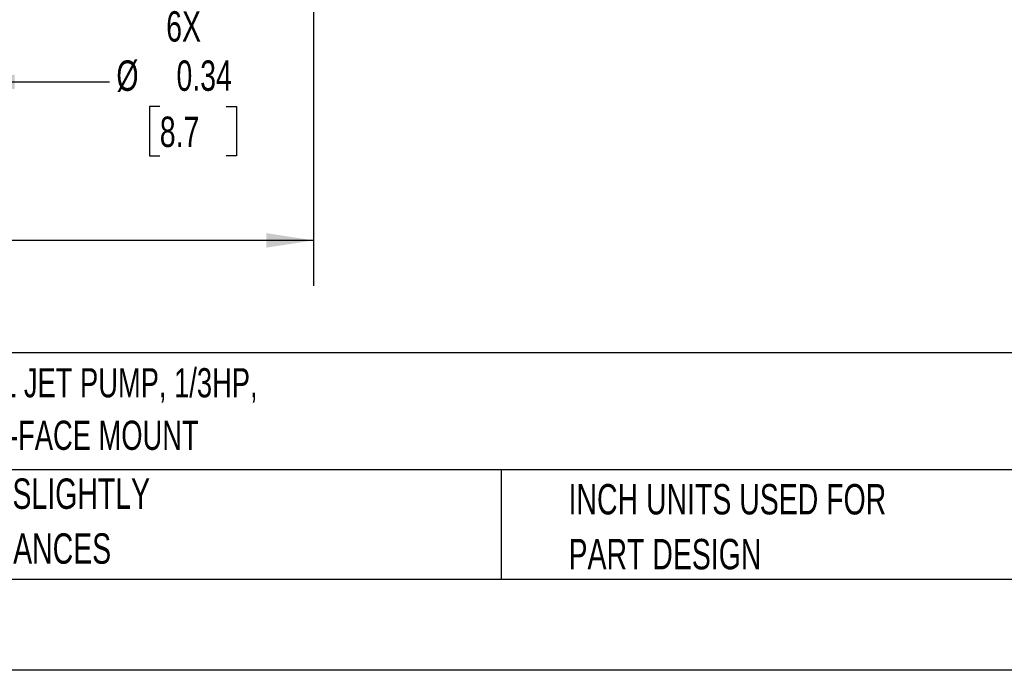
# Model space of a CAD drawing. Header units: inches. Extents: x 0 to 44, y 0 to 34.
# Tile 5 of 20: x 13.7 to 24.5, y 0 to 7.1. Entities that reach past the tile are written whole.
import ezdxf

# ---------------------------------------------------------------- set-up
doc = ezdxf.new("R2010")
doc.units = ezdxf.units.IN
doc.header["$LTSCALE"] = 4
doc.header["$MEASUREMENT"] = 0
doc.linetypes.add('CENTERX2', pattern=[0.8, 0.5, -0.1, 0.1, -0.1])
doc.layers.add('DIMENSIONS', color=140, linetype='Continuous', lineweight=25)
doc.layers.add('TEXT', color=140, linetype='Continuous', lineweight=25)
doc.styles.add('SLDTEXTSTYLE0', font='TXT', dxfattribs={"width": 0.7})
doc.dimstyles.new('SLDDIMSTYLE1', dxfattribs={"dimtxt": 0.339844, "dimasz": 0.52, "dimexe": 0, "dimexo": 0.0625, "dimgap": 0.084961, "dimtad": 0, "dimtih": 1, "dimtoh": 1, "dimrnd": 1e-09, "dimzin": 12, "dimdsep": 46, "dimtxsty": 'SLDTEXTSTYLE0', "dimsah": 1, "dimcen": 0.09, "dimadec": 0, "dimazin": 3, "dimtfac": 1, "dimtofl": 0, "dimtmove": 0, "dimatfit": 3, "dimfxl": 0, "dimfrac": 2, "dimtolj": 1, "dimtzin": 12, "dimarcsym": 0})
doc.dimstyles.new('SLDDIMSTYLE3', dxfattribs={"dimtxt": 0.339844, "dimasz": 0.52, "dimexe": 0, "dimexo": 0.0625, "dimgap": 0.084961, "dimtad": 0, "dimtih": 1, "dimtoh": 1, "dimrnd": 1e-09, "dimdsep": 46, "dimtxsty": 'SLDTEXTSTYLE0', "dimsah": 1, "dimcen": 0.09, "dimadec": 0, "dimazin": 2, "dimtfac": 1, "dimtmove": 0, "dimatfit": 0, "dimfxl": 0, "dimfrac": 2, "dimtolj": 1, "dimtzin": 12, "dimarcsym": 0})

# ---------------------------------------------------------------- blocks, each defined once
blk = doc.blocks.new('SW_NOTE_0')
at = {"layer": 'TEXT', "color": 0, "linetype": 'CENTERX2', "lineweight": 18, "char_height": 0.32, "attachment_point": 1, "style": 'SLDTEXTSTYLE0'}
for s, insert in [('IronHorse MTR SERIES STANDARD EFFICIENCY AC INDUCTION MOTOR, CENTRIFUGAL JET PUMP, 1/3HP,', (0, 0.413)), ('3-PH, 230/460 VAC, 3600RPM, TEFC, 56J FRAME, ROLLED STEEL, REMOVABLE BASE/C-FACE MOUNT', (0, -0.163))]:
    blk.add_mtext(s, dxfattribs=dict(at, insert=insert))
blk = doc.blocks.new('SW_NOTE_0_3')
at = {"layer": 'TEXT', "color": 0, "linetype": 'CENTERX2', "lineweight": 18, "char_height": 0.33333, "attachment_point": 1, "style": 'SLDTEXTSTYLE0'}
for s, insert in [('PART DIMENSIONS MAY DIFFER SLIGHTLY', (0, 0.43)), ("DUE TO MANUFACTURER'S VARIANCES", (0, -0.172))]:
    blk.add_mtext(s, dxfattribs=dict(at, insert=insert))
blk = doc.blocks.new('SW_NOTE_0_6')
at = {"layer": 'TEXT', "color": 0, "linetype": 'CENTERX2', "lineweight": 18, "char_height": 0.33333, "attachment_point": 1, "style": 'SLDTEXTSTYLE0'}
for s, insert in [('INCH UNITS USED FOR', (0, 0.43)), ('PART DESIGN', (0, -0.172))]:
    blk.add_mtext(s, dxfattribs=dict(at, insert=insert))
blk = doc.blocks.new('_D_19')
at = {"layer": 'DIMENSIONS'}
for p, q in [((12.8, 9.811), (12.8, 5.954)), ((13.144, 9.811), (13.144, 5.954)), ((12.8, 6.454), (11.8, 6.454)), ((13.144, 6.454), (14.702, 6.454)), ((15.254, 6.184), (15.14, 6.184)), ((15.14, 6.184), (15.14, 5.644)), ((15.981, 6.184), (16.096, 6.184)), ((16.096, 6.184), (16.096, 5.644)), ((15.14, 5.644), (15.254, 5.644)), ((16.096, 5.644), (15.981, 5.644))]:
    blk.add_line(p, q, dxfattribs=at)
for points in [[(12.8, 6.454), (12.28, 6.534), (12.28, 6.374)], [(13.144, 6.454), (13.664, 6.374), (13.664, 6.534)]]:
    blk.add_solid(points, dxfattribs=at)
at = {"layer": 'DIMENSIONS', "char_height": 0.3333, "attachment_point": 1, "style": 'SLDTEXTSTYLE0'}
for s, insert in [('6X', (15.324, 7.23)), ('%%c', (14.778, 6.69)), ('0.34', (15.437, 6.69)), ('8.7', (15.254, 6.074))]:
    blk.add_mtext(s, dxfattribs=dict(at, insert=insert))
blk = doc.blocks.new('_D_30')
at = {"layer": 'DIMENSIONS'}
for p, q in [((16.941, 13), (16.941, 4.216)), ((5.386, 11.866), (5.386, 9.963)), ((5.386, 9.723), (5.386, 4.216)), ((5.386, 4.716), (10.056, 4.716)), ((10.517, 4.716), (10.403, 4.716)), ((10.403, 4.716), (10.403, 4.176)), ((11.809, 4.716), (11.924, 4.716)), ((11.924, 4.716), (11.924, 4.176)), ((16.941, 4.716), (12.27, 4.716)), ((10.403, 4.176), (10.517, 4.176)), ((11.924, 4.176), (11.809, 4.176))]:
    blk.add_line(p, q, dxfattribs=at)
for points in [[(5.386, 4.716), (5.906, 4.636), (5.906, 4.796)], [(16.941, 4.716), (16.421, 4.796), (16.421, 4.636)]]:
    blk.add_solid(points, dxfattribs=at)
at = {"layer": 'DIMENSIONS', "char_height": 0.3333, "attachment_point": 1, "style": 'SLDTEXTSTYLE0'}
for s, insert in [('11.56', (10.517, 5.222)), ('293.5', (10.517, 4.605))]:
    blk.add_mtext(s, dxfattribs=dict(at, insert=insert))

msp = doc.modelspace()

# ---------------------------------------------------------------- linework, layer by layer
at = {"color": 7, "linetype": 'Continuous'}
msp.add_line((44.000389, 0.000421), (0.000389, 0.000421), dxfattribs=at)
at = {"layer": 'TEXT'}
for p, q in [((43, 3.484426), (1, 3.484426)), ((43, 2.2), (1, 2.2)), ((18.999445, 2.2), (18.999445, 1)), ((1, 1), (43, 1))]:
    msp.add_line(p, q, dxfattribs=at)

# ---------------------------------------------------------------- block references
at = {"layer": 'TEXT', "linetype": 'CENTERX2', "lineweight": 18}
for name, p in [('SW_NOTE_0', (1.131653, 2.90154)), ('SW_NOTE_0_3', (8.680202, 1.674877)), ('SW_NOTE_0_6', (19.73696, 1.613619))]:
    msp.add_blockref(name, p, dxfattribs=at)

# ---------------------------------------------------------------- dimensions: what is measured, and where the dimension line sits
at = {"layer": 'DIMENSIONS'}
dim = msp.add_linear_dim(base=(16.94071, 4.715744), p1=(5.385592, 12.066083), p2=(16.94071, 13.200154), angle=0, dimstyle='SLDDIMSTYLE1', dxfattribs=at)
dim.commit()
dim.dimension.update_dxf_attribs({"geometry": '_D_30', "text_midpoint": (11.163151, 4.715744), "dimtype": 160})
dim = msp.add_linear_dim(base=(12.800331, 6.454069), p1=(13.144081, 10.011178), p2=(12.800331, 10.011178), text='6X\\P%%c <>', dimstyle='SLDDIMSTYLE3', dxfattribs=at)
dim.commit()
dim.dimension.update_dxf_attribs({"geometry": '_D_19', "text_midpoint": (15.617843, 6.454069), "dimtype": 160})

doc.saveas('drawing.dxf')
